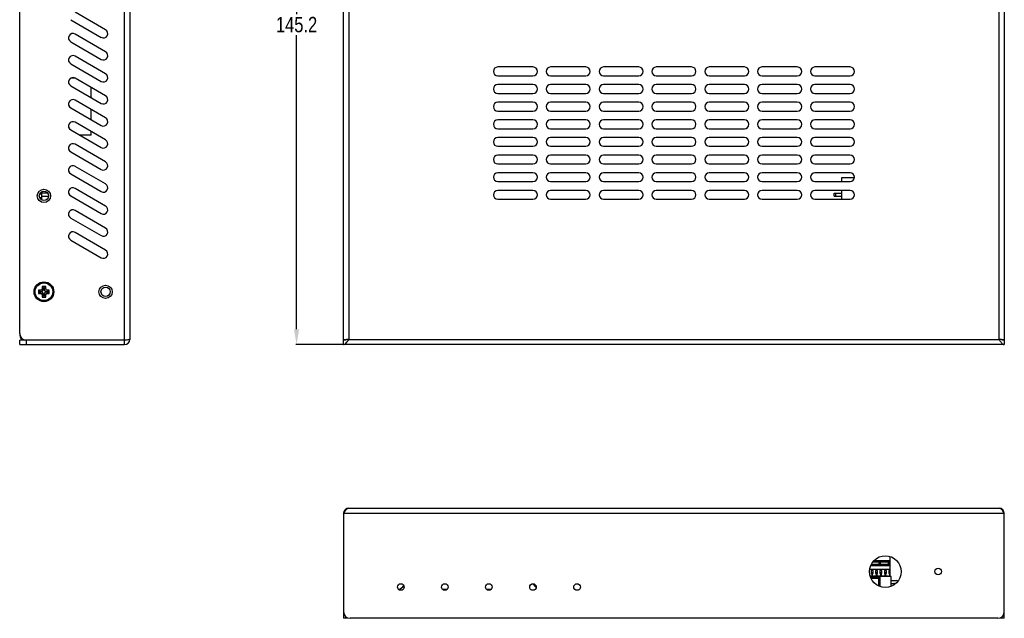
# Model space of a CAD drawing. Header units: millimetres. Extents: x 121 to 664, y 70 to 342.
# Tile 1 of 6: x 121 to 344, y 70 to 206. Entities that reach past the tile are written whole.
import ezdxf

# ---------------------------------------------------------------- set-up
doc = ezdxf.new("R2010")
doc.units = ezdxf.units.MM
doc.header["$LTSCALE"] = 32.67
doc.header["$PDMODE"] = 3
doc.header["$PDSIZE"] = 0.3125
doc.layers.get('0').update_dxf_attribs({"linetype": 'CONTINUOUS'})
doc.layers.get('Defpoints').update_dxf_attribs({"linetype": 'CONTINUOUS'})
doc.styles.get("Standard").update_dxf_attribs({"font": 'txt', "width": 0.8})
doc.dimstyles.get("Standard").update_dxf_attribs({"dimtxt": 0.15625, "dimasz": 0.1875, "dimexe": 0.125, "dimexo": 0.0625, "dimtad": 0, "dimtih": 1, "dimtoh": 1, "dimdsep": 46, "dimtxsty": 'Standard', "dimcen": 0.09, "dimazin": 2, "dimtp": 0.01, "dimtm": 0.01, "dimtfac": 1, "dimtofl": 0, "dimtmove": 0, "dimatfit": 3, "dimfxl": 1, "dimtolj": 1, "dimarcsym": 0})

# ---------------------------------------------------------------- blocks, each defined once
blk = doc.blocks.new('*D1')
at = {"color": 3, "lineweight": -2, "transparency": 16777216}
for p, q in [((194.23, 277.45), (183.5, 277.45)), ((183.63, 273.95), (183.63, 207.22)), ((183.63, 135.75), (183.63, 202.47)), ((194.23, 132.25), (183.5, 132.25))]:
    blk.add_line(p, q, dxfattribs=at)
at = {"color": 3, "transparency": 16777216}
for points in [[(183.04, 273.95), (184.21, 273.95), (183.63, 277.45)], [(183.04, 135.75), (184.21, 135.75), (183.63, 132.25)]]:
    blk.add_solid(points, dxfattribs=at)
at = {"layer": 'Defpoints', "color": 0, "transparency": 16777216}
for p in [(194.3, 277.45), (183.63, 132.25), (194.3, 132.25)]:
    blk.add_point(p, dxfattribs=at)
at = {"color": 3, "transparency": 16777216, "insert": (183.63, 204.85), "char_height": 3.5, "attachment_point": 5}
blk.add_mtext('\\A1;145.2', dxfattribs=at)

msp = doc.modelspace()

# ---------------------------------------------------------------- linework, layer by layer
at = {"color": 7, "linetype": 'Continuous'}
for p, q in [((144.58, 132.25), (144.58, 277.45)), ((145.78, 277.45), (145.78, 133.45)), ((194.3, 132.25), (194.3, 277.45)), ((195.5, 277.45), (195.5, 133.45)), ((343.1, 133.45), (343.1, 277.45)), ((344.3, 277.45), (344.3, 132.25)), ((120.78, 134.75), (120.78, 275.95)), ((132.35, 205.98), (139.28, 201.98)), ((140.28, 203.71), (133.35, 207.71)), ((140.28, 198.71), (133.35, 202.71)), ((132.35, 200.98), (139.28, 196.98)), ((140.28, 193.71), (133.35, 197.71)), ((132.35, 195.98), (139.28, 191.98)), ((237.3, 195.25), (229.3, 195.25)), ((249.3, 195.25), (241.3, 195.25)), ((261.3, 195.25), (253.3, 195.25)), ((273.3, 195.25), (265.3, 195.25)), ((285.3, 195.25), (277.3, 195.25)), ((297.3, 195.25), (289.3, 195.25)), ((309.3, 195.25), (301.3, 195.25)), ((133.28, 192.75), (132.42, 192.75)), ((140.28, 188.71), (133.35, 192.71)), ((229.3, 193.25), (237.3, 193.25)), ((241.3, 193.25), (249.3, 193.25)), ((253.3, 193.25), (261.3, 193.25)), ((265.3, 193.25), (273.3, 193.25)), ((277.3, 193.25), (285.3, 193.25)), ((289.3, 193.25), (297.3, 193.25)), ((301.3, 193.25), (309.3, 193.25)), ((132.35, 190.98), (139.28, 186.98)), ((136.98, 188.31), (136.98, 190.62)), ((237.3, 191.25), (229.3, 191.25)), ((249.3, 191.25), (241.3, 191.25)), ((261.3, 191.25), (253.3, 191.25)), ((273.3, 191.25), (265.3, 191.25)), ((285.3, 191.25), (277.3, 191.25)), ((297.3, 191.25), (289.3, 191.25)), ((309.3, 191.25), (301.3, 191.25)), ((229.3, 189.25), (237.3, 189.25)), ((241.3, 189.25), (249.3, 189.25)), ((253.3, 189.25), (261.3, 189.25)), ((265.3, 189.25), (273.3, 189.25)), ((277.3, 189.25), (285.3, 189.25)), ((289.3, 189.25), (297.3, 189.25)), ((301.3, 189.25), (309.3, 189.25)), ((132.35, 185.98), (139.28, 181.98)), ((140.28, 183.71), (133.35, 187.71)), ((136.98, 183.31), (136.98, 185.62)), ((237.3, 187.25), (229.3, 187.25)), ((249.3, 187.25), (241.3, 187.25)), ((261.3, 187.25), (253.3, 187.25)), ((273.3, 187.25), (265.3, 187.25)), ((285.3, 187.25), (277.3, 187.25)), ((297.3, 187.25), (289.3, 187.25)), ((309.3, 187.25), (301.3, 187.25)), ((229.3, 185.25), (237.3, 185.25)), ((241.3, 185.25), (249.3, 185.25)), ((253.3, 185.25), (261.3, 185.25)), ((265.3, 185.25), (273.3, 185.25)), ((277.3, 185.25), (285.3, 185.25)), ((289.3, 185.25), (297.3, 185.25)), ((301.3, 185.25), (309.3, 185.25)), ((140.28, 178.71), (133.35, 182.71)), ((237.3, 183.25), (229.3, 183.25)), ((229.3, 181.25), (237.3, 181.25)), ((249.3, 183.25), (241.3, 183.25)), ((241.3, 181.25), (249.3, 181.25)), ((261.3, 183.25), (253.3, 183.25)), ((253.3, 181.25), (261.3, 181.25)), ((273.3, 183.25), (265.3, 183.25)), ((265.3, 181.25), (273.3, 181.25)), ((285.3, 183.25), (277.3, 183.25)), ((277.3, 181.25), (285.3, 181.25)), ((297.3, 183.25), (289.3, 183.25)), ((289.3, 181.25), (297.3, 181.25)), ((309.3, 183.25), (301.3, 183.25)), ((301.3, 181.25), (309.3, 181.25)), ((132.35, 180.98), (139.28, 176.98)), ((136.98, 179.75), (134.49, 179.75)), ((136.98, 179.75), (136.98, 180.62)), ((237.3, 179.25), (229.3, 179.25)), ((249.3, 179.25), (241.3, 179.25)), ((261.3, 179.25), (253.3, 179.25)), ((273.3, 179.25), (265.3, 179.25)), ((285.3, 179.25), (277.3, 179.25)), ((297.3, 179.25), (289.3, 179.25)), ((309.3, 179.25), (301.3, 179.25)), ((140.28, 173.71), (133.35, 177.71)), ((229.3, 177.25), (237.3, 177.25)), ((241.3, 177.25), (249.3, 177.25)), ((253.3, 177.25), (261.3, 177.25)), ((265.3, 177.25), (273.3, 177.25)), ((277.3, 177.25), (285.3, 177.25)), ((289.3, 177.25), (297.3, 177.25)), ((301.3, 177.25), (309.3, 177.25)), ((132.35, 175.98), (139.28, 171.98)), ((237.3, 175.25), (229.3, 175.25)), ((249.3, 175.25), (241.3, 175.25)), ((261.3, 175.25), (253.3, 175.25)), ((273.3, 175.25), (265.3, 175.25)), ((285.3, 175.25), (277.3, 175.25)), ((297.3, 175.25), (289.3, 175.25)), ((309.3, 175.25), (301.3, 175.25)), ((140.28, 168.71), (133.35, 172.71)), ((229.3, 173.25), (237.3, 173.25)), ((241.3, 173.25), (249.3, 173.25)), ((253.3, 173.25), (261.3, 173.25)), ((265.3, 173.25), (273.3, 173.25)), ((277.3, 173.25), (285.3, 173.25)), ((289.3, 173.25), (297.3, 173.25)), ((301.3, 173.25), (309.3, 173.25)), ((132.35, 170.98), (139.28, 166.98)), ((237.3, 171.25), (229.3, 171.25)), ((249.3, 171.25), (241.3, 171.25)), ((261.3, 171.25), (253.3, 171.25)), ((273.3, 171.25), (265.3, 171.25)), ((285.3, 171.25), (277.3, 171.25)), ((297.3, 171.25), (289.3, 171.25)), ((309.3, 171.25), (301.3, 171.25)), ((310.28, 170.1), (307.3, 170.1)), ((307.3, 170.1), (307.3, 169.25)), ((140.28, 163.71), (133.35, 167.71)), ((229.3, 169.25), (237.3, 169.25)), ((241.3, 169.25), (249.3, 169.25)), ((253.3, 169.25), (261.3, 169.25)), ((265.3, 169.25), (273.3, 169.25)), ((277.3, 169.25), (285.3, 169.25)), ((289.3, 169.25), (297.3, 169.25)), ((301.3, 169.25), (309.3, 169.25)), ((125.48, 166.44), (125.48, 166.67)), ((125.48, 166.44), (125.78, 166.44)), ((125.48, 165.67), (125.78, 165.67)), ((125.48, 165.32), (125.48, 165.67)), ((125.78, 165.08), (125.78, 166.92)), ((127.14, 166.59), (125.78, 166.59)), ((125.78, 165.95), (127.32, 165.95)), ((132.35, 165.98), (139.28, 161.98)), ((237.3, 167.25), (229.3, 167.25)), ((249.3, 167.25), (241.3, 167.25)), ((261.3, 167.25), (253.3, 167.25)), ((273.3, 167.25), (265.3, 167.25)), ((285.3, 167.25), (277.3, 167.25)), ((297.3, 167.25), (289.3, 167.25)), ((309.3, 167.25), (301.3, 167.25)), ((305.7, 166.59), (307.3, 166.59)), ((305.7, 165.95), (305.7, 166.59)), ((305.7, 165.95), (307.3, 165.95)), ((305.95, 166.59), (305.95, 165.95)), ((307.3, 167.25), (307.3, 165.25)), ((125.63, 165.17), (125.78, 165.17)), ((229.3, 165.25), (237.3, 165.25)), ((241.3, 165.25), (249.3, 165.25)), ((253.3, 165.25), (261.3, 165.25)), ((265.3, 165.25), (273.3, 165.25)), ((277.3, 165.25), (285.3, 165.25)), ((289.3, 165.25), (297.3, 165.25)), ((301.3, 165.25), (309.3, 165.25)), ((132.35, 160.98), (139.28, 156.98)), ((140.28, 158.71), (133.35, 162.71)), ((140.28, 153.71), (133.35, 157.71)), ((132.35, 155.98), (139.28, 151.98)), ((126.68, 145.45), (125.88, 145.45)), ((125.88, 145.45), (126.25, 145.07)), ((125.88, 145.45), (125.88, 144.95)), ((126.68, 145.45), (126.3, 145.07)), ((126.68, 144.95), (126.68, 145.45)), ((125.58, 144.65), (125.08, 144.65)), ((125.08, 144.65), (125.45, 144.27)), ((125.08, 144.65), (125.08, 143.85)), ((125.08, 143.85), (125.45, 144.22)), ((125.08, 143.85), (125.58, 143.85)), ((125.58, 144.27), (125.45, 144.27)), ((125.45, 144.27), (125.45, 144.22)), ((125.45, 144.22), (125.58, 144.22)), ((125.58, 144.65), (125.58, 144.27)), ((125.58, 143.85), (125.58, 144.22)), ((125.88, 144.95), (126.25, 144.95)), ((125.88, 143.55), (126.25, 143.55)), ((125.88, 143.55), (125.88, 143.05)), ((125.88, 143.05), (126.25, 143.42)), ((126.3, 145.07), (126.25, 145.07)), ((126.25, 145.07), (126.25, 144.95)), ((126.25, 143.55), (126.25, 143.42)), ((126.25, 143.42), (126.3, 143.42)), ((126.3, 144.95), (126.3, 145.07)), ((126.68, 144.95), (126.3, 144.95)), ((126.68, 143.55), (126.3, 143.55)), ((126.3, 143.42), (126.3, 143.55)), ((126.68, 143.05), (126.3, 143.42)), ((126.68, 143.05), (126.68, 143.55)), ((127.48, 144.65), (126.98, 144.65)), ((126.98, 144.65), (126.98, 144.27)), ((127.1, 144.27), (126.98, 144.27)), ((126.98, 144.22), (127.1, 144.22)), ((126.98, 143.85), (126.98, 144.22)), ((126.98, 143.85), (127.48, 143.85)), ((127.48, 144.65), (127.1, 144.27)), ((127.1, 144.22), (127.1, 144.27)), ((127.48, 143.85), (127.1, 144.22)), ((127.48, 143.85), (127.48, 144.65)), ((125.88, 143.05), (126.68, 143.05)), ((120.78, 134.45), (120.81, 134.45)), ((144.58, 133.25), (120.78, 133.25)), ((120.78, 132.25), (120.78, 133.25)), ((120.78, 132.25), (144.58, 132.25)), ((122.28, 133.25), (122.28, 132.25)), ((144.62, 133.25), (144.58, 133.25)), ((144.7, 133.26), (144.62, 133.25)), ((344.3, 132.25), (194.3, 132.25)), ((195.5, 133.45), (195.37, 133.43)), ((195.5, 133.45), (343.1, 133.45)), ((343.22, 133.43), (343.1, 133.45)), ((194.3, 93.96), (194.3, 70.16)), ((344.3, 93.96), (194.3, 93.96)), ((195.5, 95.16), (343.1, 95.16)), ((344.3, 70.16), (344.3, 93.96)), ((314.44, 82.94), (318.3, 82.94)), ((314.69, 83.24), (318.3, 83.24)), ((315.92, 82.44), (315.92, 82.94)), ((316.22, 82.44), (316.22, 82.94)), ((317.98, 82.44), (317.98, 82.94)), ((318.28, 82.44), (318.28, 82.94)), ((318.3, 84.21), (318.3, 79.66)), ((318.3, 81.24), (313.73, 81.24)), ((318.3, 82.03), (313.93, 82.03)), ((314.52, 81.02), (314.07, 81.02)), ((314.07, 81.02), (314.07, 80.32)), ((314.07, 80.52), (314.52, 80.52)), ((314.11, 82.44), (318.3, 82.44)), ((314.2, 80.52), (314.2, 79.26)), ((314.4, 79.26), (314.4, 80.52)), ((314.52, 80.32), (314.52, 81.02)), ((315.52, 81.02), (315.07, 81.02)), ((315.07, 81.02), (315.07, 80.32)), ((315.07, 80.52), (315.52, 80.52)), ((315.2, 80.52), (315.2, 79.26)), ((315.4, 79.26), (315.4, 80.52)), ((315.52, 80.32), (315.52, 81.02)), ((316.52, 81.02), (316.07, 81.02)), ((316.07, 81.02), (316.07, 80.32)), ((316.07, 80.52), (316.52, 80.52)), ((316.2, 80.52), (316.2, 79.66)), ((316.4, 79.66), (316.4, 80.52)), ((316.52, 80.32), (316.52, 81.02)), ((317.52, 81.02), (317.07, 81.02)), ((317.07, 81.02), (317.07, 80.32)), ((317.07, 80.52), (317.52, 80.52)), ((317.2, 80.52), (317.2, 79.66)), ((317.4, 79.66), (317.4, 80.52)), ((317.52, 80.32), (317.52, 81.02)), ((318.3, 81.02), (318.07, 81.02)), ((318.07, 81.02), (318.07, 80.32)), ((318.07, 80.52), (318.3, 80.52)), ((318.2, 80.52), (318.2, 79.66)), ((313.82, 79.82), (314.02, 79.82)), ((313.9, 79.59), (313.9, 79.82)), ((313.9, 79.62), (314.02, 79.62)), ((314.02, 79.28), (314.02, 79.82)), ((314.03, 79.26), (315.8, 79.26)), ((314.07, 80.32), (314.2, 80.32)), ((314.4, 80.19), (314.2, 80.19)), ((314.4, 80.32), (314.52, 80.32)), ((314.57, 79.82), (315.02, 79.82)), ((314.57, 79.82), (314.57, 79.26)), ((314.57, 79.62), (314.7, 79.62)), ((314.7, 79.82), (314.7, 79.26)), ((314.9, 79.51), (314.7, 79.51)), ((314.9, 79.26), (314.9, 79.82)), ((314.9, 79.62), (315.02, 79.62)), ((315.02, 79.26), (315.02, 79.82)), ((315.07, 80.32), (315.2, 80.32)), ((315.4, 80.19), (315.2, 80.19)), ((315.4, 80.32), (315.52, 80.32)), ((315.57, 79.82), (316.02, 79.82)), ((315.57, 79.82), (315.57, 79.26)), ((315.57, 79.62), (315.7, 79.62)), ((315.7, 79.82), (315.7, 79.26)), ((315.9, 79.51), (315.7, 79.51)), ((315.8, 77.49), (315.8, 79.26)), ((316.1, 78.73), (315.8, 78.73)), ((315.9, 78.73), (315.9, 79.82)), ((315.9, 79.62), (316.02, 79.62)), ((315.9, 79.12), (316.02, 79.12)), ((316.1, 78.84), (315.9, 78.84)), ((315.92, 78.84), (315.92, 78.73)), ((316.02, 79.12), (316.02, 79.82)), ((316.07, 80.32), (316.2, 80.32)), ((318.6, 79.66), (316.1, 79.66)), ((316.1, 77.37), (316.1, 79.66)), ((316.4, 80.19), (316.2, 80.19)), ((316.4, 80.32), (316.52, 80.32)), ((316.57, 79.82), (317.02, 79.82)), ((316.57, 79.82), (316.57, 79.66)), ((316.7, 79.82), (316.7, 79.66)), ((316.9, 79.66), (316.9, 79.82)), ((317.02, 79.82), (317.02, 79.66)), ((317.07, 80.32), (317.2, 80.32)), ((317.4, 80.19), (317.2, 80.19)), ((317.4, 80.32), (317.52, 80.32)), ((317.57, 79.82), (318.02, 79.82)), ((317.57, 79.82), (317.57, 79.66)), ((317.7, 79.82), (317.7, 79.66)), ((317.9, 79.66), (317.9, 79.82)), ((318.02, 79.82), (318.02, 79.66)), ((318.07, 80.32), (318.2, 80.32)), ((318.3, 80.19), (318.2, 80.19)), ((318.6, 77.41), (318.6, 79.66)), ((318.6, 78.73), (319.87, 78.73)), ((216.74, 76.76), (217.85, 76.76)), ((226.74, 76.76), (227.85, 76.76)), ((227.1, 76.54), (227.1, 76.76)), ((227.5, 76.54), (227.5, 76.76)), ((316.1, 78.09), (315.8, 78.09)), ((315.9, 77.45), (315.9, 78.09)), ((315.92, 78.09), (315.92, 77.44)), ((318.6, 78.09), (319.23, 78.09)), ((195.3, 70.16), (194.3, 70.16)), ((195.3, 70.16), (195.3, 70.25)), ((342.8, 70.16), (195.8, 70.16)), ((343.3, 70.25), (343.3, 70.16)), ((344.3, 70.16), (343.3, 70.16))]:
    msp.add_line(p, q, dxfattribs=at)
for centre, radius in [((126.28, 166), 1.5), ((126.28, 166), 1.05), ((126.28, 144.25), 2.25), ((126.28, 144.25), 2), ((140.28, 144.25), 1.5), ((140.28, 144.25), 1.05), ((317.3, 80.76), 3.6), ((329.3, 80.76), 0.75), ((207.3, 77.26), 0.75), ((217.3, 77.26), 0.75), ((227.3, 77.26), 0.75), ((237.3, 77.26), 0.75), ((247.3, 77.26), 0.75)]:
    msp.add_circle(centre, radius, dxfattribs=at)
for centre, radius, start, end in [((139.78, 202.85), 1, 240, 60), ((132.85, 201.85), 1, 60, 240), ((132.85, 196.85), 1, 60, 240), ((139.78, 197.85), 1, 240, 60), ((229.3, 194.25), 1, 90, 270), ((237.3, 194.25), 1, 270, 90), ((241.3, 194.25), 1, 90, 270), ((249.3, 194.25), 1, 270, 90), ((253.3, 194.25), 1, 90, 270), ((261.3, 194.25), 1, 270, 90), ((265.3, 194.25), 1, 90, 270), ((273.3, 194.25), 1, 270, 90), ((277.3, 194.25), 1, 90, 270), ((285.3, 194.25), 1, 270, 90), ((289.3, 194.25), 1, 90, 270), ((297.3, 194.25), 1, 270, 90), ((301.3, 194.25), 1, 90, 270), ((309.3, 194.25), 1, 270, 90), ((132.85, 191.85), 1, 60, 240), ((139.78, 192.85), 1, 240, 60), ((229.3, 190.25), 1, 90, 270), ((237.3, 190.25), 1, 270, 90), ((241.3, 190.25), 1, 90, 270), ((249.3, 190.25), 1, 270, 90), ((253.3, 190.25), 1, 90, 270), ((261.3, 190.25), 1, 270, 90), ((265.3, 190.25), 1, 90, 270), ((273.3, 190.25), 1, 270, 90), ((277.3, 190.25), 1, 90, 270), ((285.3, 190.25), 1, 270, 90), ((289.3, 190.25), 1, 90, 270), ((297.3, 190.25), 1, 270, 90), ((301.3, 190.25), 1, 90, 270), ((309.3, 190.25), 1, 270, 90), ((132.85, 186.85), 1, 60, 240), ((139.78, 187.85), 1, 240, 60), ((229.3, 186.25), 1, 90, 270), ((237.3, 186.25), 1, 270, 90), ((241.3, 186.25), 1, 90, 270), ((249.3, 186.25), 1, 270, 90), ((253.3, 186.25), 1, 90, 270), ((261.3, 186.25), 1, 270, 90), ((265.3, 186.25), 1, 90, 270), ((273.3, 186.25), 1, 270, 90), ((277.3, 186.25), 1, 90, 270), ((285.3, 186.25), 1, 270, 90), ((289.3, 186.25), 1, 90, 270), ((297.3, 186.25), 1, 270, 90), ((301.3, 186.25), 1, 90, 270), ((309.3, 186.25), 1, 270, 90), ((139.78, 182.85), 1, 240, 60), ((132.85, 181.85), 1, 60, 240), ((229.3, 182.25), 1, 90, 270), ((237.3, 182.25), 1, 270, 90), ((241.3, 182.25), 1, 90, 270), ((249.3, 182.25), 1, 270, 90), ((253.3, 182.25), 1, 90, 270), ((261.3, 182.25), 1, 270, 90), ((265.3, 182.25), 1, 90, 270), ((273.3, 182.25), 1, 270, 90), ((277.3, 182.25), 1, 90, 270), ((285.3, 182.25), 1, 270, 90), ((289.3, 182.25), 1, 90, 270), ((297.3, 182.25), 1, 270, 90), ((301.3, 182.25), 1, 90, 270), ((309.3, 182.25), 1, 270, 90), ((229.3, 178.25), 1, 90, 270), ((237.3, 178.25), 1, 270, 90), ((241.3, 178.25), 1, 90, 270), ((249.3, 178.25), 1, 270, 90), ((253.3, 178.25), 1, 90, 270), ((261.3, 178.25), 1, 270, 90), ((265.3, 178.25), 1, 90, 270), ((273.3, 178.25), 1, 270, 90), ((277.3, 178.25), 1, 90, 270), ((285.3, 178.25), 1, 270, 90), ((289.3, 178.25), 1, 90, 270), ((297.3, 178.25), 1, 270, 90), ((301.3, 178.25), 1, 90, 270), ((309.3, 178.25), 1, 270, 90), ((132.85, 176.85), 1, 60, 240), ((139.78, 177.85), 1, 240, 60), ((229.3, 174.25), 1, 90, 270), ((237.3, 174.25), 1, 270, 90), ((241.3, 174.25), 1, 90, 270), ((249.3, 174.25), 1, 270, 90), ((253.3, 174.25), 1, 90, 270), ((261.3, 174.25), 1, 270, 90), ((265.3, 174.25), 1, 90, 270), ((273.3, 174.25), 1, 270, 90), ((277.3, 174.25), 1, 90, 270), ((285.3, 174.25), 1, 270, 90), ((289.3, 174.25), 1, 90, 270), ((297.3, 174.25), 1, 270, 90), ((301.3, 174.25), 1, 90, 270), ((309.3, 174.25), 1, 270, 90), ((132.85, 171.85), 1, 60, 240), ((139.78, 172.85), 1, 240, 60), ((229.3, 170.25), 1, 90, 270), ((237.3, 170.25), 1, 270, 90), ((241.3, 170.25), 1, 90, 270), ((249.3, 170.25), 1, 270, 90), ((253.3, 170.25), 1, 90, 270), ((261.3, 170.25), 1, 270, 90), ((265.3, 170.25), 1, 90, 270), ((273.3, 170.25), 1, 270, 90), ((277.3, 170.25), 1, 90, 270), ((285.3, 170.25), 1, 270, 90), ((289.3, 170.25), 1, 90, 270), ((297.3, 170.25), 1, 270, 90), ((301.3, 170.25), 1, 90, 270), ((309.3, 170.25), 1, 270, 90), ((132.85, 166.85), 1, 60, 240), ((139.78, 167.85), 1, 240, 60), ((229.3, 166.25), 1, 90, 270), ((237.3, 166.25), 1, 270, 90), ((241.3, 166.25), 1, 90, 270), ((249.3, 166.25), 1, 270, 90), ((253.3, 166.25), 1, 90, 270), ((261.3, 166.25), 1, 270, 90), ((265.3, 166.25), 1, 90, 270), ((273.3, 166.25), 1, 270, 90), ((277.3, 166.25), 1, 90, 270), ((285.3, 166.25), 1, 270, 90), ((289.3, 166.25), 1, 90, 270), ((297.3, 166.25), 1, 270, 90), ((301.3, 166.25), 1, 90, 270), ((309.3, 166.25), 1, 270, 90), ((139.78, 162.85), 1, 240, 60), ((132.85, 161.85), 1, 60, 240), ((139.78, 157.85), 1, 240, 60), ((132.85, 156.85), 1, 60, 240), ((139.78, 152.85), 1, 240, 60), ((125.58, 144.95), 0.675, 270, 360), ((125.58, 144.95), 0.3, 270, 360), ((125.58, 143.55), 0.675, 0, 90), ((125.58, 143.55), 0.3, 0, 90), ((126.98, 144.95), 0.675, 180, 270), ((126.98, 143.55), 0.675, 90, 180), ((126.98, 144.95), 0.3, 180, 270), ((126.98, 143.55), 0.3, 90, 180), ((122.28, 134.75), 1.5, 180, 270), ((121.98, 134.45), 1.2, 180, 270), ((144.58, 133.45), 1.2, 270, 360), ((200.79, 82.44), 51.28, 96.0641, 96.3399), ((155.42, 158.93), 47.49, 327.3313, 327.5555), ((195.5, 93.96), 1.2, 90, 180), ((343.1, 93.96), 1.2, 0, 90), ((319.87, 78.48), 0.25, 8.9046, 90), ((205.8, 79.26), 2.75, 291.3529, 322.3679), ((239.8, 79.26), 2.75, 207.1786, 230.1828), ((319.23, 77.84), 0.25, 12.752, 90), ((195.8, 71.66), 1.5, 180, 270), ((342.8, 71.66), 1.5, 270, 360)]:
    msp.add_arc(centre, radius, start, end, dxfattribs=at)
for points, knots in [([(145.78, 133.45), (145.78, 133.44), (145.75, 133.41), (145.69, 133.4), (145.59, 133.37), (145.4, 133.34), (145.1, 133.3), (144.84, 133.28), (144.7, 133.26)], [0, 0, 0, 0, 0.027986, 0.086143, 0.176918, 0.298198, 0.616275, 1, 1, 1, 1]), ([(195.13, 133.41), (195.01, 133.39), (194.81, 133.37), (194.58, 133.34), (194.44, 133.31), (194.36, 133.29), (194.32, 133.27), (194.3, 133.26), (194.3, 133.25)], [0, 0, 0, 0, 0.39464, 0.709123, 0.826699, 0.914327, 0.970876, 1, 1, 1, 1]), ([(194.3, 132.25), (194.39, 132.25), (194.6, 132.32), (194.87, 132.56), (195.14, 132.89), (195.31, 133.15), (195.4, 133.29)], [0, 0, 0, 0, 0.18231, 0.407566, 0.684961, 1, 1, 1, 1]), ([(344.3, 133.25), (344.3, 133.26), (344.26, 133.28), (344.21, 133.3), (344.11, 133.32), (343.92, 133.35), (343.62, 133.39), (343.36, 133.42), (343.22, 133.43)], [0, 0, 0, 0, 0.027986, 0.086143, 0.176918, 0.298198, 0.616275, 1, 1, 1, 1]), ([(343.3, 133.14), (343.38, 133.02), (343.53, 132.79), (343.77, 132.5), (344.02, 132.3), (344.21, 132.25), (344.3, 132.25)], [0, 0, 0, 0, 0.314802, 0.588916, 0.813545, 1, 1, 1, 1]), ([(194.3, 93.96), (194.39, 94.12), (194.58, 94.41), (194.91, 94.87), (195.26, 95.16), (195.5, 95.16)], [0, 0, 0, 0, 0.316085, 0.599301, 1, 1, 1, 1]), ([(343.1, 95.16), (343.33, 95.16), (343.68, 94.87), (344.01, 94.41), (344.2, 94.12), (344.3, 93.96)], [0, 0, 0, 0, 0.400699, 0.683915, 1, 1, 1, 1])]:
    msp.add_open_spline(points, degree=3, knots=knots, dxfattribs=at)
for points in [[(194.83, 133.29), (194.65, 133.26), (194.47, 133.25), (194.3, 133.25)], [(343.1, 133.45), (343.16, 133.34), (343.23, 133.24), (343.3, 133.14)], [(344.3, 133.25), (344.12, 133.25), (343.94, 133.26), (343.76, 133.29)]]:
    msp.add_open_spline(points, degree=3, dxfattribs=at)

# ---------------------------------------------------------------- dimensions: what is measured, and where the dimension line sits
dim = msp.add_linear_dim(base=(183.63, 132.25), p1=(194.3, 277.45), p2=(194.3, 132.25), angle=90, dimstyle='Standard', override={"dimtxt": 3.5, "dimasz": 3.5, "dimdec": 1, "dimzin": 0, "dimcen": 5.346, "dimclrd": 3, "dimclre": 3, "dimclrt": 3, "dimadec": 0, "dimazin": 0, "dimtp": 0, "dimtm": 0, "dimtdec": 1, "dimtzin": 0})
dim.commit()
dim.dimension.update_dxf_attribs({"geometry": '*D1', "text_midpoint": (183.63, 204.85)})

doc.saveas('drawing.dxf')
